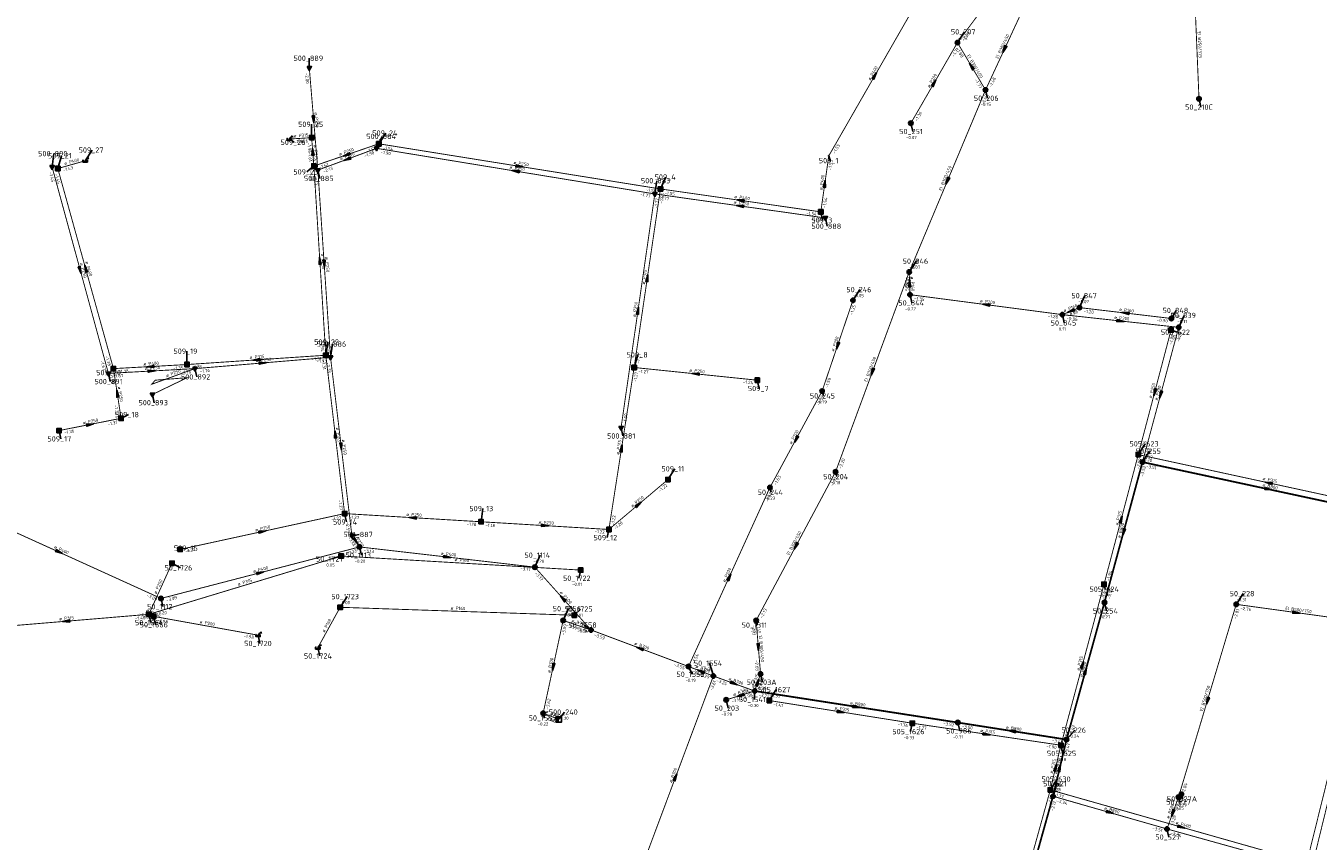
# Model space of a CAD drawing. Header units: metres. Extents: x 249000 to 255300, y 590580 to 596000.
# Tile 36 of 61: x 252944 to 253308, y 593306 to 593536. Entities that reach past the tile are written whole.
import ezdxf
from ezdxf.enums import TextEntityAlignment as Align

# ---------------------------------------------------------------- set-up
doc = ezdxf.new("R2010")
doc.units = ezdxf.units.M
doc.header["$MEASUREMENT"] = 0
for name, pattern in [('RI-GWA', [18.45, 6, -1.8, 1.75, -1.8, 1.75, -1.8, 1.75, -1.8]), ('RI-HWA', [7.4, 5, -2.4]), ('RI-VWA', [11, 5, -3, 0, -3])]:
    doc.linetypes.add(name, pattern=pattern)
doc.layers.get('0').update_dxf_attribs({"linetype": 'CONTINUOUS'})
for name, color, linetype, lineweight in [('B-WE-RI-GWA_HOOFDRIOOL-G', 1, 'RI-GWA', 18), ('B-WE-RI-GWA_TRANSPORTLEIDING-G', 30, 'RI-GWA', 18), ('B-WE-RI-HWA_TRANSPORTLEIDING-G', 150, 'RI-HWA', 18), ('B-WE-RI-VWA_TRANSPORTLEIDING-G', 20, 'RI-VWA', 18)]:
    doc.layers.add(name, color=color, linetype=linetype, lineweight=lineweight)
for name, color, linetype in [('RIO-AFMETINGEN', 8, 'CONTINUOUS'), ('RIO-AFSCHOT', 7, 'CONTINUOUS'), ('RIO-BOK', 8, 'CONTINUOUS'), ('RIO-KNOOP', 7, 'CONTINUOUS'), ('RIO-KNOOPNAAM', 170, 'CONTINUOUS'), ('RIO-LEADER', 253, 'CONTINUOUS'), ('RIO-MAAIVELD', 104, 'CONTINUOUS')]:
    doc.layers.add(name, color=color, linetype=linetype)
doc.styles.add('RIO-TXT', font='isocp.shx')

# ---------------------------------------------------------------- blocks, each defined once
blk = doc.blocks.new('K_RGM')
blk.add_lwpolyline([(-0.6, 0.6), (-0.6, -0.6), (0.6, -0.6), (0.6, 0.6)], close=True)
blk.add_solid([(-0.6, 0.6), (0, 0.6), (-0.6, -0.6), (0, -0.6)])
at = {"style": 'RIO-TXT', "flags": 1}
blk.add_attdef('RIOLERINGSGEBIED', text='', height=1, dxfattribs=at).set_placement((0, 0), align=Align.CENTER)
blk.add_attdef('KNOOPNAAM', text='', height=1, dxfattribs=at).set_placement((0, 0), align=Align.TOP_CENTER)
blk = doc.blocks.new('K_IPD')
blk.add_lwpolyline([(-0.496027, 0.307994), (0.503973, 0.307994), (0.003973, -0.558031)], close=True)
blk.add_solid([(-0.496027, 0.307994), (0.503973, 0.307994), (0.003973, -0.558031)])
at = {"style": 'RIO-TXT', "flags": 1}
blk.add_attdef('RIOLERINGSGEBIED', text='', height=1, dxfattribs=at).set_placement((0, 0), align=Align.CENTER)
blk.add_attdef('KNOOPNAAM', text='', height=1, dxfattribs=at).set_placement((0, 0), align=Align.TOP_CENTER)
blk = doc.blocks.new('K_IPR')
blk.add_lwpolyline([(-0.5, -0.5), (0.5, -0.5), (0.5, 0.5), (-0.5, 0.5)], close=True)
blk.add_solid([(-0.5, 0.5), (0.5, 0.5), (-0.5, -0.5), (0.5, -0.5)])
at = {"style": 'RIO-TXT', "flags": 1}
blk.add_attdef('RIOLERINGSGEBIED', text='', height=1, dxfattribs=at).set_placement((0, 0), align=Align.CENTER)
blk.add_attdef('KNOOPNAAM', text='', height=1, dxfattribs=at).set_placement((0, 0), align=Align.TOP_CENTER)
blk = doc.blocks.new('K_FIC')
blk.add_circle((0, 0), 0.0625)
at = {"style": 'RIO-TXT', "flags": 1}
blk.add_attdef('RIOLERINGSGEBIED', text='', height=1, dxfattribs=at).set_placement((0, 0), align=Align.CENTER)
blk.add_attdef('KNOOPNAAM', text='', height=1, dxfattribs=at).set_placement((0, 0), align=Align.TOP_CENTER)
blk = doc.blocks.new('K_UTB')
blk.add_lwpolyline([(0.5, 0.15), (0.5, -0.3), (-0.5, -0.3), (-0.5, 0.15), (-0.45, 0.15), (-0.45, -0.25), (0, -0.25), (0.45, -0.25), (0.45, 0.15)], close=True)
blk.add_lwpolyline([(0.85, 0.6), (0.55, 0.65), (0.614828, 0.459583), (0.850842, 0.598937)])
blk.add_arc((0.85, -0.25), 0.85, 90, 180)
at = {"style": 'RIO-TXT', "flags": 1}
blk.add_attdef('RIOLERINGSGEBIED', text='', height=1, dxfattribs=at).set_placement((0, 0), align=Align.CENTER)
blk.add_attdef('KNOOPNAAM', text='', height=1, dxfattribs=at).set_placement((0, 0), align=Align.TOP_CENTER)
blk = doc.blocks.new('K_IPG')
blk.add_circle((0, 0), 0.5)
for points in [[(0, 0), (-0.5, 0), (-0.433013, 0.25)], [(0, 0), (-0.433013, -0.25), (-0.5, 0)], [(0, 0), (-0.433013, 0.25), (-0.25, 0.433013)], [(0, 0), (-0.25, -0.433013), (-0.433013, -0.25)], [(0, 0), (-0.25, 0.433013), (0, 0.5)], [(0, 0), (0, -0.5), (-0.25, -0.433013)], [(0, 0), (0, 0.5), (0.25, 0.433013)], [(0, 0), (0.25, 0.433013), (0.433013, 0.25)], [(0, 0), (0.433013, 0.25), (0.5, 0)], [(0, 0), (0.5, 0), (0.433013, -0.25)], [(0, 0), (0.433013, -0.25), (0.25, -0.433013)], [(0, 0), (0.25, -0.433013), (0, -0.5)]]:
    blk.add_solid(points)
at = {"style": 'RIO-TXT', "flags": 1}
blk.add_attdef('RIOLERINGSGEBIED', text='', height=1, dxfattribs=at).set_placement((0, 0), align=Align.CENTER)
blk.add_attdef('KNOOPNAAM', text='', height=1, dxfattribs=at).set_placement((0, 0), align=Align.TOP_CENTER)
blk = doc.blocks.new('L_VHR')
blk.add_lwpolyline([(-0.5, 0), (0.5, 0), (-0.5, 0.15), (-0.5, -0.15), (0.5, 0)])

msp = doc.modelspace()

# ---------------------------------------------------------------- linework, layer by layer
at = {"layer": 'B-WE-RI-GWA_HOOFDRIOOL-G'}
for points in [[(253198.608, 593207.488, 0.5, 0.5, 0), (253218.528, 593264.512, 0.5, 0.5, 0), (253233.632, 593318.528, 0.5, 0.5, 0), (253237.44, 593334.528, 0.5, 0.5, 0), (253248.144, 593373.184, 0.5, 0.5, 0), (253258.864, 593412.8, 0.5, 0.5, 0), (253329.904, 593397.504, 0.5, 0.5, 0), (253409.616, 593380.224, 0, 0, 0)], [(253149.456, 593348.224, 0.5, 0.5, 0), (253206.768, 593339.328, 0.5, 0.5, 0), (253237.44, 593334.528, 0, 0, 0)]]:
    msp.add_lwpolyline(points, format="xyseb", dxfattribs=at)
at = {"layer": 'B-WE-RI-GWA_TRANSPORTLEIDING-G', "const_width": 0.25}
for points in [[(253206.672, 593531.136), (253223.808, 593554.176)], [(253273.504, 593546.752), (253274.816, 593515.264)], [(253214.592, 593517.76), (253225.248, 593540.736)], [(253206.672, 593531.136), (253193.536, 593508.416)], [(253214.592, 593517.76), (253206.672, 593531.136)], [(253214.592, 593517.76), (253193.072, 593466.432)], [(253172.288, 593410.048), (253193.072, 593466.432)], [(253193.296, 593460.032), (253193.072, 593466.432)], [(253193.296, 593460.032), (253236.272, 593454.4)], [(253168.496, 593432.832), (253177.184, 593458.432)], [(253241.104, 593456.384), (253236.272, 593454.4)], [(253267.024, 593453.312), (253241.104, 593456.384)], [(253269.088, 593450.816), (253236.272, 593454.4)], [(253258.864, 593412.8), (253269.088, 593450.816)], [(253153.776, 593405.632), (253168.496, 593432.832)], [(253172.288, 593410.048), (253149.888, 593368.128)], [(253153.776, 593405.632), (253130.816, 593355.136)], [(252924.544, 593400.448), (252982.016, 593374.336)], [(252982.016, 593374.336), (253038.016, 593388.864)], [(253038.016, 593388.864), (253087.456, 593383.168)], [(253087.456, 593383.168), (253103.328, 593365.44)], [(253269.024, 593318.272), (253285.312, 593372.672)], [(253285.312, 593372.672), (253319.232, 593368)], [(253095.44, 593368.128), (253089.808, 593341.952)], [(253103.328, 593365.44), (253095.44, 593368.128)], [(253151.136, 593353.024), (253149.888, 593368.128)], [(253130.816, 593355.136), (253103.328, 593365.44)], [(253320.832, 593362.944), (253304.88, 593298.432)], [(253137.824, 593352.448), (253130.816, 593355.136)], [(253116.448, 593295.296), (253137.824, 593352.448)], [(253137.824, 593352.448), (253149.456, 593348.224)], [(253149.456, 593348.224), (253151.136, 593353.024)], [(253149.456, 593348.224), (253141.44, 593345.728)], [(253089.808, 593341.952), (253094.272, 593340.224)], [(253233.632, 593318.528), (253265.776, 593309.312)], [(253265.776, 593309.312), (253269.024, 593318.272)], [(253265.776, 593309.312), (253304.88, 593298.432)]]:
    msp.add_lwpolyline(points, dxfattribs=at)
at = {"layer": 'B-WE-RI-HWA_TRANSPORTLEIDING-G', "const_width": 0.25}
for points in [[(253170.384, 593499.2), (253196.352, 593544.448)], [(253024.496, 593504.32), (253018.208, 593503.936)], [(253025.136, 593496.32), (253024.496, 593504.32)], [(253043.456, 593502.592), (253025.136, 593496.32)], [(253043.456, 593502.592), (253122.896, 593489.856)], [(252952.896, 593495.616), (252960.608, 593497.792)], [(252968.592, 593439.168), (252952.896, 593495.616)], [(253028.496, 593442.944), (253025.136, 593496.32)], [(253168.128, 593483.392), (253170.384, 593499.2)], [(253115.472, 593439.488), (253122.896, 593489.856)], [(253122.896, 593489.856), (253168.128, 593483.392)], [(253257.68, 593414.912), (253266.928, 593450.048)], [(253028.496, 593442.944), (252989.344, 593440.32)], [(253033.808, 593398.272), (253028.496, 593442.944)], [(252989.344, 593440.32), (252968.592, 593439.168)], [(252970.752, 593425.152), (252968.592, 593439.168)], [(253108.352, 593393.792), (253115.472, 593439.488)], [(253150.208, 593435.904), (253115.472, 593439.488)], [(252953.264, 593421.696), (252970.752, 593425.152)], [(253248.016, 593378.304), (253257.68, 593414.912)], [(253257.68, 593414.912), (253331.216, 593398.976)], [(253125.008, 593407.872), (253108.352, 593393.792)], [(252987.392, 593388.16), (253033.808, 593398.272)], [(253072.288, 593395.968), (253033.808, 593398.272)], [(253331.216, 593398.976), (253306.864, 593299.328)], [(253072.288, 593395.968), (253108.352, 593393.792)], [(252978.576, 593369.856), (253032.832, 593386.304)], [(253032.832, 593386.304), (253100.416, 593382.336)], [(252978.576, 593369.856), (252985.104, 593384.256)], [(253235.856, 593332.928), (253248.016, 593378.304)], [(253032.544, 593371.84), (253026.256, 593360.448)], [(253098.576, 593369.6), (253032.544, 593371.84)], [(252931.872, 593365.952), (252978.576, 593369.856)], [(252978.576, 593369.856), (252979.92, 593369.28)], [(252979.92, 593369.28), (253009.392, 593363.968)], [(253153.584, 593345.536), (253193.936, 593339.136)], [(253193.936, 593339.136), (253235.856, 593332.928)], [(253232.864, 593320.32), (253235.856, 593332.928)], [(253216.336, 593260.864), (253232.864, 593320.32)], [(253232.864, 593320.32), (253306.864, 593299.328)]]:
    msp.add_lwpolyline(points, dxfattribs=at)
at = {"layer": 'B-WE-RI-VWA_TRANSPORTLEIDING-G', "const_width": 0.25}
for points in [[(253023.84, 593523.968), (253026.256, 593495.168)], [(253042.832, 593501.312), (253026.256, 593495.168)], [(253121.312, 593488.448), (253042.832, 593501.312)], [(252951.28, 593496.064), (252967.168, 593437.824)], [(253026.256, 593495.168), (253029.824, 593442.368)], [(253111.776, 593422.464), (253121.312, 593488.448)], [(253169.408, 593481.664), (253121.312, 593488.448)], [(252991.568, 593439.168), (253029.824, 593442.368)], [(253029.824, 593442.368), (253035.856, 593392.064)], [(252967.168, 593437.824), (252991.568, 593439.168)], [(252991.568, 593439.168), (252979.376, 593434.752), (252980.368, 593435.904), (252989.376, 593436.608), (252979.584, 593431.872)], [(253035.856, 593392.064), (253038.016, 593388.864)]]:
    msp.add_lwpolyline(points, dxfattribs=at)
at = {"layer": 'RIO-LEADER'}
for p, q in [((253206.67, 593531.14), (253208.6464, 593534.1958)), ((253023.84, 593523.95), (253023.8397, 593526.725)), ((253214.59, 593517.77), (253215.1235, 593515.4416)), ((253274.82, 593515.27), (253275.3535, 593512.9416)), ((253024.5, 593504.31), (253024.4995, 593508.085)), ((253193.54, 593508.39), (253194.0735, 593506.0616)), ((253018.21, 593503.91), (253019.5436, 593503.0203)), ((253042.83, 593501.32), (253044.3672, 593504.6832)), ((253043.45, 593502.56), (253045.4264, 593505.6158)), ((252951.28, 593496.09), (252951.8135, 593499.8184)), ((252960.61, 593497.77), (252962.5864, 593500.8258)), ((252952.9, 593495.63), (252953.9514, 593499.2197)), ((253025.14, 593496.33), (253023.1644, 593494.6736)), ((253170.39, 593499.2), (253170.75, 593497.8565)), ((253026.26, 593495.14), (253026.7935, 593492.8116)), ((253121.31, 593488.46), (253121.8435, 593492.1884)), ((253122.89, 593489.85), (253124.4272, 593493.2132)), ((253168.12, 593483.37), (253168.6535, 593481.0416)), ((253169.41, 593481.67), (253169.9435, 593479.3416)), ((253193.07, 593466.42), (253195.0464, 593469.4758)), ((253177.18, 593458.41), (253179.1564, 593461.4658)), ((253193.29, 593460.05), (253193.8235, 593457.7216)), ((253241.1, 593456.4), (253242.6372, 593459.7632)), ((253236.27, 593454.39), (253236.8035, 593452.0616)), ((253267.02, 593453.29), (253268.3536, 593455.5797)), ((253269.08, 593450.81), (253270.6172, 593454.1732)), ((253266.93, 593450.07), (253268.5194, 593449.4361)), ((253028.5, 593442.95), (253029.0335, 593446.6784)), ((253029.83, 593442.36), (253030.3635, 593446.0884)), ((252989.34, 593440.3), (252989.3395, 593444.075)), ((253115.47, 593439.47), (253116.5214, 593443.0597)), ((252967.17, 593437.85), (252967.7035, 593435.5216)), ((252968.59, 593439.15), (252967.5533, 593438.0526)), ((252991.57, 593439.17), (252992.1035, 593436.8416)), ((253150.2, 593435.89), (253150.7335, 593433.5616)), ((252979.59, 593431.89), (252980.1235, 593429.5616)), ((253168.5, 593432.82), (253168.86, 593431.4765)), ((252970.75, 593425.14), (252972.7935, 593426.2004)), ((252953.26, 593421.68), (252953.7935, 593419.3516)), ((253111.77, 593422.49), (253112.3035, 593420.1616)), ((253257.68, 593414.91), (253259.6564, 593417.9658)), ((253258.86, 593412.82), (253260.8364, 593415.8758)), ((253125.01, 593407.85), (253126.9864, 593410.9058)), ((253172.29, 593410.04), (253172.65, 593408.6965)), ((253153.78, 593405.64), (253154.14, 593404.2965)), ((253033.81, 593398.24), (253034.3435, 593395.9116)), ((253072.28, 593395.96), (253072.8135, 593399.6884)), ((253108.36, 593393.82), (253107.8274, 593391.4915)), ((253035.85, 593392.04), (253037.8935, 593392.3796)), ((252987.4, 593388.19), (252989.4435, 593388.5296)), ((253038.01, 593388.88), (253038.5435, 593386.5516)), ((253087.45, 593383.17), (253088.9872, 593386.5332)), ((252985.11, 593384.25), (252987.4654, 593382.9733)), ((253032.83, 593386.31), (253030.1675, 593385.4715)), ((253100.41, 593382.36), (253099.8774, 593380.0315)), ((253248.02, 593378.29), (253248.38, 593376.9465)), ((253285.31, 593372.64), (253287.2864, 593375.6958)), ((252982.02, 593374.35), (252982.5535, 593372.0216)), ((253032.54, 593371.81), (253034.5164, 593374.8658)), ((253248.15, 593373.16), (253248.6835, 593370.8316)), ((252978.58, 593369.85), (252979.1135, 593367.5216)), ((252979.92, 593369.25), (252980.4535, 593366.9216)), ((253095.44, 593368.1), (253096.9772, 593371.4632)), ((253098.58, 593369.6), (253100.3769, 593371.3376)), ((253149.89, 593368.14), (253150.25, 593366.7965)), ((253103.32, 593365.42), (253101.3699, 593366.8291)), ((253009.39, 593363.96), (253009.9235, 593361.6316)), ((253026.25, 593360.43), (253026.7835, 593358.1016)), ((253130.82, 593355.13), (253131.8714, 593352.9403)), ((253137.82, 593352.48), (253136.7677, 593356.0694)), ((253151.14, 593353.03), (253151.6735, 593350.7016)), ((253149.45, 593348.21), (253149.4515, 593345.835)), ((253153.59, 593345.56), (253155.5664, 593348.6158)), ((253141.44, 593345.7), (253141.9735, 593343.3716)), ((253089.81, 593341.95), (253090.17, 593340.6065)), ((253094.27, 593340.24), (253095.8594, 593342.2739)), ((253193.93, 593339.11), (253193.3974, 593336.7815)), ((253206.77, 593339.31), (253207.3035, 593336.9816)), ((253237.44, 593334.51), (253239.7954, 593337.1867)), ((253235.85, 593332.93), (253236.3835, 593330.6016)), ((253232.86, 593320.3), (253234.8364, 593323.3558)), ((253233.63, 593318.51), (253234.6814, 593322.0997)), ((253269.03, 593318.24), (253269.39, 593316.8965)), ((253269.86, 593319.11), (253270.22, 593317.7665)), ((253265.78, 593309.33), (253266.3135, 593307.0016))]:
    msp.add_line(p, q, dxfattribs=at)

# ---------------------------------------------------------------- block references
at = {"layer": 'RIO-AFSCHOT', "xscale": 2, "yscale": 2, "zscale": 2}
for p, rotation in [((253219.92, 593529.265), 245.1171999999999), ((253210.63, 593524.455), 120.6473), ((253183.37, 593521.815), 60.14), ((253200.105, 593519.765), 60.0029), ((253025.05, 593509.545), 274.8101), ((253024.82, 593500.32), 94.5939), ((253034.295, 593499.445), 198.7889999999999), ((253034.545, 593498.23), 200.4516), ((253083.17, 593496.205), 350.9109), ((253082.07, 593494.89), 170.695), ((253169.255, 593491.285), 81.8312), ((253203.83, 593492.095), 247.2554), ((253145.36, 593485.065), 171.9658), ((253145.505, 593486.61), 171.8477000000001), ((253026.82, 593469.64), 93.6104), ((252959.225, 593466.97), 285.2685), ((252960.745, 593467.39), 105.5327), ((253028.045, 593468.75), 273.8782), ((253119.18, 593464.66), 81.6134), ((253193.18, 593463.235), 91.98690000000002), ((253116.54, 593455.475), 81.7632), ((253214.78, 593457.22), 172.4987), ((253238.685, 593455.395), 202.5922999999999), ((253252.675, 593452.6), 353.7736), ((253254.06, 593454.845), 173.1588), ((253172.84, 593445.615), 251.2561), ((253008.92, 593441.625), 183.871), ((253010.7, 593440.765), 4.7656), ((252978.965, 593439.725), 183.1718999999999), ((252979.37, 593438.51), 3.0963), ((253132.835, 593437.68), 174.1153), ((253182.68, 593438.23), 249.7606), ((252969.67, 593432.145), 98.7728), ((253262.305, 593432.49), 255.2529), ((253263.97, 593431.815), 254.9353), ((252962.005, 593423.41), 11.1891), ((253031.155, 593420.595), 96.7814), ((253161.14, 593419.23), 241.5549), ((253032.84, 593417.2), 276.8305), ((253111.915, 593416.645), 81.1391), ((253294.38, 593405.17), 347.847), ((253294.45, 593406.945), 167.7788000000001), ((253116.685, 593400.835), 40.11490000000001), ((253053.045, 593397.1), 176.6086), ((253252.85, 593396.6), 75.215), ((253010.605, 593393.215), 12.2174), ((253090.32, 593394.89), 356.6060000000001), ((253253.505, 593392.99), 254.8804), ((253036.93, 593390.46), 304.36), ((253161.09, 593389.09), 241.8645), ((252953.285, 593387.41), 335.5607999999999), ((253062.73, 593386.025), 353.4126), ((253010.015, 593381.615), 14.5465), ((253142.3, 593380.385), 65.54860000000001), ((253095.385, 593374.295), 131.8043), ((252955.225, 593367.89), 184.7966999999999), ((253302.275, 593370.305), 352.1641), ((253117.07, 593360.275), 159.4871), ((253150.515, 593360.585), 274.7377), ((253092.625, 593355.025), 257.842), ((253134.32, 593353.805), 159.2669), ((253241.935, 593355.61), 74.9738), ((253242.795, 593353.835), 74.5043), ((253143.635, 593350.345), 339.8411), ((253150.295, 593350.62), 70.6711), ((253145.445, 593346.955), 197.3971), ((253277.17, 593345.44), 253.332), ((253173.76, 593342.335), 350.9167), ((253178.11, 593343.76), 351.1751), ((253214.89, 593336.02), 351.6145000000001), ((253222.105, 593336.91), 171.1059999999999), ((253127.135, 593323.895), 69.4974), ((253234.355, 593326.615), 76.6734), ((253235.535, 593326.51), 76.59819999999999), ((253249.705, 593313.92), 344.0656), ((253267.405, 593313.785), 249.9531), ((253269.86, 593309.8), 344.1585)]:
    msp.add_blockref('L_VHR', p, dxfattribs=dict(at, rotation=rotation))
at = {"layer": 'RIO-KNOOP', "xscale": 1.25, "yscale": 1.25, "zscale": 1.25}
for name, p in [('K_IPG', (253206.672, 593531.136)), ('K_IPD', (253023.84, 593523.968)), ('K_IPG', (253214.592, 593517.76)), ('K_IPG', (253274.816, 593515.264)), ('K_IPG', (253193.536, 593508.416)), ('K_UTB', (253018.208, 593503.936)), ('K_IPR', (253024.496, 593504.32)), ('K_IPR', (253043.456, 593502.592)), ('K_IPD', (253042.832, 593501.312)), ('K_IPD', (252951.28, 593496.064)), ('K_IPR', (252952.896, 593495.616)), ('K_UTB', (252960.608, 593497.792)), ('K_IPR', (253025.136, 593496.32)), ('K_FIC', (253170.384, 593499.2)), ('K_IPD', (253026.256, 593495.168)), ('K_IPD', (253121.312, 593488.448)), ('K_IPR', (253122.896, 593489.856)), ('K_IPR', (253168.128, 593483.392)), ('K_IPD', (253169.408, 593481.664)), ('K_IPG', (253193.072, 593466.432)), ('K_IPG', (253193.296, 593460.032)), ('K_IPG', (253177.184, 593458.432)), ('K_IPG', (253241.104, 593456.384)), ('K_IPG', (253236.272, 593454.4)), ('K_IPG', (253267.024, 593453.312)), ('K_IPR', (253266.928, 593450.048)), ('K_IPG', (253269.088, 593450.816)), ('K_IPR', (253028.496, 593442.944)), ('K_IPD', (253029.824, 593442.368)), ('K_IPD', (252967.168, 593437.824)), ('K_IPR', (252968.592, 593439.168)), ('K_IPR', (252989.344, 593440.32)), ('K_IPD', (252991.568, 593439.168)), ('K_IPR', (253115.472, 593439.488)), ('K_IPR', (253150.208, 593435.904)), ('K_IPD', (252979.584, 593431.872)), ('K_IPG', (253168.496, 593432.832)), ('K_IPR', (252970.752, 593425.152)), ('K_IPD', (253111.776, 593422.464)), ('K_IPR', (252953.264, 593421.696)), ('K_IPR', (253257.68, 593414.912)), ('K_IPG', (253258.864, 593412.8)), ('K_IPR', (253125.008, 593407.872)), ('K_IPG', (253172.288, 593410.048)), ('K_IPG', (253153.776, 593405.632)), ('K_IPR', (253033.808, 593398.272)), ('K_IPR', (253072.288, 593395.968)), ('K_IPR', (253108.352, 593393.792)), ('K_IPD', (253035.856, 593392.064)), ('K_IPR', (252987.392, 593388.16)), ('K_IPR', (253032.832, 593386.304)), ('K_IPG', (253038.016, 593388.864)), ('K_IPR', (252985.104, 593384.256)), ('K_IPG', (253087.456, 593383.168)), ('K_IPR', (253100.416, 593382.336)), ('K_IPR', (253248.016, 593378.304)), ('K_IPG', (252982.016, 593374.336)), ('K_IPR', (253032.544, 593371.84)), ('K_IPG', (253248.144, 593373.184)), ('K_IPG', (253285.312, 593372.672)), ('K_IPR', (252978.576, 593369.856)), ('K_IPR', (252979.92, 593369.28)), ('K_IPG', (253095.44, 593368.128)), ('K_IPR', (253098.576, 593369.6)), ('K_IPG', (253149.888, 593368.128)), ('K_UTB', (253009.392, 593363.968)), ('K_IPG', (253103.328, 593365.44)), ('K_UTB', (253026.256, 593360.448)), ('K_IPG', (253130.816, 593355.136)), ('K_IPG', (253151.136, 593353.024)), ('K_IPG', (253137.824, 593352.448)), ('K_IPG', (253141.44, 593345.728)), ('K_IPG', (253149.456, 593348.224)), ('K_IPR', (253153.584, 593345.536)), ('K_IPG', (253089.808, 593341.952)), ('K_RGM', (253094.272, 593340.224)), ('K_IPR', (253193.936, 593339.136)), ('K_IPG', (253206.768, 593339.328)), ('K_IPR', (253235.856, 593332.928)), ('K_IPG', (253237.44, 593334.528)), ('K_IPR', (253232.864, 593320.32)), ('K_IPG', (253233.632, 593318.528)), ('K_IPG', (253269.024, 593318.272)), ('K_IPG', (253269.856, 593319.104)), ('K_IPG', (253265.776, 593309.312))]:
    msp.add_blockref(name, p, dxfattribs=at)

# ---------------------------------------------------------------- texts
at = {"layer": 'RIO-AFMETINGEN', "style": 'RIO-TXT'}
for s, rotation, p in [('EI B300/450', 65.1172, (253218.1942, 593526.4938)), ('EI B250/375', 272.3918, (253274.4379, 593534.2645)), ('EI B300/450', 300.6473, (253209.325, 593527.4484)), ('ø P400', 60.14, (253182.0822, 593520.3748)), ('ø P200', 60.0029, (253198.8075, 593518.3314)), ('ø P250', 274.8101, (253025.2983, 593511.4629)), ('ø P315', 3.6384, (253019.4428, 593504.39)), ('ø P315', 274.5939, (253025.0689, 593502.2365)), ('ø P250', 18.789, (253032.3747, 593499.2193)), ('ø P250', 20.4516, (253032.6322, 593497.9482)), ('ø P400', 15.511, (252954.8267, 593496.5799)), ('ø P250', 350.6949, (253080.2729, 593495.6141)), ('ø P250', 350.9109, (253081.3704, 593496.9226)), ('EI B300/450', 67.2554, (253202.1943, 593489.2672)), ('ø P400', 81.8312, (253168.5907, 593489.4705)), ('ø P250', 351.9658, (253143.5458, 593485.7394)), ('ø P400', 351.8477, (253143.6921, 593487.2872)), ('ø P250', 273.6104, (253027.1162, 593471.5529)), ('ø P250', 273.8782, (253028.332, 593470.6642)), ('ø P250', 285.2685, (252959.1306, 593468.9039)), ('ø P400', 285.5327, (252960.6411, 593469.3233)), ('ø P315', 81.6134, (253118.5089, 593462.8483)), ('ø P160', 271.9869, (253193.5153, 593465.1383)), ('ø P250', 81.7632, (253115.8736, 593453.6617)), ('ø P200', 352.4987, (253212.9598, 593457.8758)), ('ø P160', 22.5923, (253236.7858, 593455.0384)), ('ø P160', 353.1588, (253252.2313, 593455.4744)), ('ø P200', 353.7736, (253250.84, 593453.2119)), ('ø P200', 71.2561, (253171.8541, 593443.9537)), ('ø P400', 3.1719, (252977.0549, 593440.0251)), ('ø P315', 3.871, (253007.0061, 593441.9077)), ('ø P250', 4.7656, (253008.783, 593441.0066)), ('EI B300/450', 69.7606, (253181.1841, 593435.3281)), ('ø P250', 3.0963, (252977.4609, 593438.8073)), ('ø P250', 19.8867, (252983.5604, 593436.7008)), ('ø P250', 354.1153, (253130.9968, 593438.2815)), ('ø P250', 278.7728, (252969.7805, 593434.0748)), ('ø P250', 75.2529, (253261.4373, 593430.7638)), ('ø P200', 74.9353, (253263.0927, 593430.0935)), ('ø P250', 11.1891, (252960.0729, 593423.4355)), ('ø P315', 276.7814, (253031.3423, 593422.5208)), ('ø P200', 61.5549, (253159.8882, 593417.7586)), ('ø P250', 276.8305, (253033.0273, 593419.1265)), ('ø P315', 81.1391, (253111.2289, 593414.839)), ('ø P315', 347.7788, (253292.6918, 593407.7583)), ('ø B800', 347.847, (253292.6205, 593405.9804)), ('ø P250', 40.1149, (253114.9777, 593399.9269)), ('ø P250', 356.6086, (253051.1822, 593397.6221)), ('ø P315', 75.215, (253251.9811, 593394.8743)), ('ø P250', 12.2174, (253008.6729, 593393.2059)), ('ø P250', 356.606, (253088.4572, 593395.4115)), ('ø B800', 74.8804, (253252.626, 593391.2694)), ('ø P250', 304.36, (253036.1934, 593392.2465)), ('EI B300/450', 61.8645, (253159.198, 593386.4269)), ('ø P400', 335.5608, (252951.7374, 593388.5734)), ('ø P400', 353.4126, (253060.8995, 593386.6537)), ('ø P400', 14.5465, (253008.0849, 593381.5274)), ('ø P160', 356.6552, (253064.7574, 593384.8648)), ('ø P250', 65.6004, (252980.7001, 593375.4938)), ('ø P315', 16.8766, (253003.7803, 593377.914)), ('ø P200', 65.5486, (253141.1386, 593378.8363)), ('ø P400', 311.8043, (253094.428, 593375.975)), ('ø P160', 358.0835, (253063.6844, 593371.1877)), ('EI B500/750', 352.1641, (253299.1204, 593371.1518)), ('ø P315', 4.7967, (252953.3081, 593368.1305)), ('ø P200', 335.8814, (252977.6879, 593370.6869)), ('ø P160', 61.0634, (253028.1278, 593364.6603)), ('ø B700', 341.2186, (253097.7196, 593367.7487)), ('ø P200', 349.8246, (252992.8667, 593367.3408)), ('ø B700', 339.4871, (253115.4426, 593361.3197)), ('EI B300/450', 274.7377, (253150.6492, 593363.8477)), ('ø P315', 74.9738, (253241.0589, 593353.8882)), ('ø B700', 77.842, (253091.829, 593353.2628)), ('ø B700', 339.2668, (253132.6939, 593354.8496)), ('ø B800', 74.5043, (253241.9048, 593352.1203)), ('ø B700', 339.8411, (253141.9994, 593351.3745)), ('ø P315', 70.6711, (253149.2921, 593348.9685)), ('ø B700', 17.3971, (253143.5212, 593346.7729)), ('EI B500/750', 73.332, (253275.8578, 593342.4504)), ('ø B700', 339.0249, (253090.4181, 593342.1456)), ('ø P315', 350.9167, (253171.9583, 593343.0401)), ('ø B800', 351.1751, (253176.3058, 593344.4623)), ('ø P315', 351.6145, (253213.0801, 593336.7035)), ('ø B800', 351.106, (253220.3006, 593337.606)), ('ø P315', 76.6734, (253233.5304, 593324.868)), ('ø B800', 76.5982, (253234.708, 593324.7639)), ('ø B700', 69.4974, (253126.0985, 593322.2645)), ('ø B800', 344.0656, (253247.9994, 593314.8328)), ('ø B500', 69.9531, (253266.3815, 593312.1465)), ('ø P400', 344.1585, (253268.1571, 593310.7231))]:
    msp.add_text(s, height=0.9, rotation=rotation, dxfattribs=at).set_placement(p)
at = {"layer": 'RIO-BOK', "style": 'RIO-TXT'}
for s, rotation, p in [('-2.09', 53.3284, (253208.4889, 593531.4063)), ('-1.71', 60.0029, (253205.7845, 593527.0333)), ('-1.88', 300.6473, (253206.2151, 593529.3588)), ('-2.00', 274.8101, (253022.6543, 593522.5452)), ('-1.48', 65.1172, (253216.3162, 593518.4023)), ('-1.77', 300.6473, (253211.4391, 593520.5528)), ('-1.49', 67.2554, (253214.2129, 593513.5916)), ('-1.36', 60.0029, (253195.3154, 593508.8671)), ('-1.96', 3.6384, (253019.5904, 593502.696)), ('-1.96', 3.6384, (253020.5904, 593502.7602)), ('-1.96', 274.5939, (253023.309, 593502.9097)), ('-1.61', 274.5939, (253023.5269, 593500.2135)), ('-1.90', 20.4516, (253039.5331, 593498.7122)), ('-1.55', 18.789, (253040.0786, 593500.0499)), ('-1.90', 350.6949, (253043.9034, 593499.8276)), ('-1.54', 350.9109, (253044.529, 593501.0717)), ('-1.55', 60.14, (253172.1645, 593499.6802)), ('-1.43', 15.511, (252954.5001, 593494.725)), ('-2.13', 274.8101, (253024.6455, 593499.0183)), ('-1.61', 18.789, (253026.7898, 593495.519)), ('-2.13', 20.4516, (253027.9326, 593494.3772)), ('-1.55', 81.8312, (253171.1089, 593495.0548)), ('-1.45', 285.2685, (252950.369, 593494.4933)), ('-1.45', 285.5327, (252951.9964, 593494.0291)), ('-1.40', 273.6104, (253023.9251, 593494.9503)), ('-2.13', 273.8782, (253025.0516, 593493.7547)), ('-1.77', 350.6949, (253117.1601, 593487.8712)), ('-1.55', 350.9109, (253118.7428, 593489.2461)), ('-1.55', 81.6134, (253123.5932, 593485.7026)), ('-1.55', 351.8477, (253123.9932, 593488.3795)), ('-1.77', 81.7632, (253122.0241, 593484.3147)), ('-1.77', 351.9658, (253122.4163, 593486.9918)), ('-1.54', 81.8312, (253169.5913, 593484.4721)), ('-1.54', 351.8477, (253163.9796, 593482.6766)), ('-1.59', 351.9658, (253165.2712, 593480.9699)), ('-1.68', 67.2554, (253194.7709, 593467.1174)), ('-1.36', 271.9869, (253191.8165, 593465.0753)), ('-1.35', 271.9869, (253191.8542, 593464.003)), ('-1.88', 69.7606, (253192.9062, 593462.2165)), ('-1.35', 352.4987, (253194.4099, 593458.5921)), ('-1.35', 71.2561, (253177.1262, 593454.2042)), ('-1.20', 353.1588, (253242.2366, 593454.9551)), ('-1.28', 352.4987, (253232.1383, 593453.648)), ('-0.96', 353.7736, (253237.422, 593452.9574)), ('-0.91', 22.5923, (253237.9063, 593453.6637)), ('-0.97', 22.5923, (253237.9699, 593453.6902)), ('-0.90', 353.1588, (253262.895, 593452.4897)), ('-1.29', 353.7736, (253264.9645, 593449.9698)), ('-1.70', 75.2529, (253267.1694, 593445.8703)), ('-1.28', 74.9353, (253269.296, 593446.6088)), ('-1.34', 273.6104, (253026.9826, 593446.8624)), ('-2.35', 273.8782, (253028.2939, 593446.2652)), ('-1.67', 285.2685, (252964.8974, 593441.3763)), ('-1.38', 285.5327, (252966.3001, 593442.6656)), ('-1.31', 3.871, (253024.5954, 593441.4052)), ('-1.93', 4.7656, (253025.9509, 593440.7321)), ('-1.31', 276.7814, (253027.3633, 593441.5052)), ('-1.27', 81.6134, (253116.9455, 593440.5665)), ('-1.38', 278.7728, (252967.5042, 593437.6666)), ('-1.67', 3.0963, (252968.5381, 593436.6221)), ('-1.38', 3.1719, (252969.9605, 593437.9248)), ('-1.35', 3.1719, (252985.4173, 593438.7913)), ('-1.76', 3.0963, (252987.6452, 593437.6558)), ('-1.35', 3.871, (252990.7254, 593439.0916)), ('-1.76', 4.7656, (252992.9733, 593437.9825)), ('-2.35', 276.8305, (253028.6945, 593440.9143)), ('-1.27', 81.1391, (253116.1388, 593435.317)), ('-1.27', 354.1153, (253116.6305, 593438.0443)), ('-1.24', 354.1153, (253146.0904, 593435.0264)), ('-1.59', 71.2561, (253170.1486, 593433.6333)), ('-1.59', 61.5549, (253167.7381, 593428.6834)), ('-1.37', 278.7728, (252968.8621, 593428.8961)), ('-1.50', 81.7632, (253113.2426, 593423.5904)), ('-1.37', 11.1891, (252967.0772, 593423.0882)), ('-1.36', 11.1891, (252954.7874, 593420.657)), ('-1.96', 75.2529, (253259.2679, 593415.8363)), ('-1.42', 74.9353, (253260.453, 593413.7375)), ('-2.20', 69.7606, (253173.9593, 593410.81)), ('-2.09', 75.215, (253257.9165, 593410.7099)), ('-2.10', 347.7788, (253258.6761, 593413.3649)), ('-3.51', 347.847, (253259.8579, 593411.2761)), ('-1.63', 61.5549, (253155.5421, 593406.1639)), ('-1.91', 61.8645, (253171.5262, 593405.9124)), ('-3.52', 74.8804, (253259.072, 593408.6186)), ('-1.22', 40.1149, (253122.7813, 593404.2867)), ('-1.27', 276.7814, (253032.0732, 593402.0614)), ('-1.62', 65.5486, (253153.2785, 593401.4742)), ('-1.27', 12.2174, (253030.1749, 593396.1227)), ('-1.27', 356.6086, (253035.0315, 593396.8662)), ('-1.22', 81.1391, (253109.8445, 593394.9042)), ('-2.55', 276.8305, (253034.1134, 593395.861)), ('-1.18', 356.6086, (253068.2115, 593394.9208)), ('-1.18', 356.606, (253073.5014, 593394.5861)), ('-1.22', 356.606, (253104.2915, 593392.7794)), ('-1.20', 40.1149, (253110.1918, 593393.6646)), ('-3.13', 304.36, (253034.6794, 593391.4486)), ('-2.55', 304.36, (253035.5114, 593390.2331)), ('-1.22', 12.2174, (252988.9455, 593387.1945)), ('-3.13', 14.5465, (253034.464, 593386.6167)), ('-3.13', 353.4126, (253039.153, 593387.4402)), ('-3.17', 353.4126, (253083.3306, 593382.3663)), ('-3.17', 311.8043, (253087.3484, 593381.3345)), ('-1.94', 75.215, (253249.6085, 593379.2152)), ('-3.09', 335.5608, (252977.8564, 593374.8556)), ('-1.93', 74.9738, (253248.239, 593374.0893)), ('-3.59', 74.8804, (253249.7439, 593374.0759)), ('-3.09', 14.5465, (252983.6047, 593373.4182)), ('-3.55', 74.5043, (253248.3345, 593368.9575)), ('-2.76', 352.1641, (253286.4213, 593371.1756)), ('-1.48', 4.7967, (252974.7023, 593368.22)), ('-1.48', 335.8814, (252975.7377, 593369.6965)), ('-1.48', 335.8814, (252979.2361, 593368.1327)), ('-1.98', 349.8246, (252980.9706, 593367.7415)), ('-2.13', 61.8645, (253151.6489, 593368.6745)), ('-2.81', 73.332, (253285.4083, 593368.4343)), ('-3.59', 77.842, (253095.855, 593363.9194)), ('-3.59', 341.2186, (253096.253, 593366.4512)), ('-3.59', 341.2186, (253099.1157, 593365.4797)), ('-3.16', 311.8043, (253099.6945, 593367.5434)), ('-2.13', 274.7377, (253148.7025, 593366.7367)), ('-1.98', 349.8246, (253005.2267, 593363.4033)), ('-3.59', 339.4871, (253104.0828, 593363.7474)), ('-1.54', 65.5486, (253132.5409, 593355.7764)), ('-3.55', 339.4871, (253126.6242, 593355.3291)), ('-3.65', 339.2668, (253131.5764, 593353.4545)), ('-2.65', 274.7377, (253149.5217, 593356.9098)), ('-3.29', 339.2668, (253133.6194, 593352.6825)), ('-3.61', 69.4974, (253137.6369, 593348.2774)), ('-3.24', 339.8411, (253138.5932, 593350.8122)), ('-2.74', 70.6711, (253151.043, 593348.8243)), ('-2.68', 70.6711, (253151.1068, 593349.0064)), ('-3.43', 17.3971, (253143.0696, 593344.8492)), ('-3.26', 339.8411, (253145.2493, 593348.3731)), ('-2.98', 17.3971, (253146.0214, 593345.7762)), ('-3.22', 351.1751, (253150.5359, 593346.7267)), ('-3.62', 77.842, (253091.3538, 593342.948)), ('-1.41', 350.9167, (253154.6692, 593344.0718)), ('-3.62', 339.0249, (253090.0699, 593340.4586)), ('-3.62', 339.0249, (253090.5593, 593340.2713)), ('-1.76', 350.9167, (253189.7788, 593338.4809)), ('-3.52', 351.1751, (253202.6229, 593338.673)), ('-1.77', 351.6145, (253195.0272, 593337.635)), ('-3.50', 351.106, (253207.8541, 593337.8253)), ('-1.86', 74.9738, (253237.4424, 593333.8485)), ('-3.49', 74.5043, (253239.0399, 593335.4154)), ('-1.90', 351.6145, (253231.7072, 593332.2513)), ('-3.49', 351.106, (253233.29, 593333.861)), ('-3.47', 76.5982, (253237.7779, 593330.3171)), ('-1.90', 76.6734, (253236.1935, 593328.7378)), ('-1.77', 76.6734, (253234.4245, 593321.2654)), ('-3.34', 76.5982, (253235.1957, 593319.4733)), ('-2.84', 73.332, (253270.6481, 593319.1125)), ('-1.63', 74.4555, (253233.0408, 593316.0971)), ('-2.12', 74.3573, (253233.8037, 593314.3069)), ('-1.77', 344.1585, (253233.7565, 593318.6951)), ('-3.34', 344.0656, (253234.5239, 593316.9037)), ('-2.85', 69.9531, (253268.8804, 593314.0363)), ('-3.51', 344.0656, (253261.5816, 593309.1962)), ('-3.29', 69.9531, (253267.4467, 593310.1056)), ('-3.34', 344.4518, (253266.6847, 593307.7297))]:
    msp.add_text(s, height=0.9, rotation=rotation, dxfattribs=at).set_placement(p)
at = {"layer": 'RIO-KNOOPNAAM', "style": 'RIO-TXT'}
for s, p in [('50_207', (253204.8214, 593533.4458)), ('500_889', (253019.3772, 593525.975)), ('50_206', (253211.2985, 593514.6916)), ('50_210C', (253270.891, 593512.1916)), ('509_25', (253020.6745, 593507.335)), ('50_251', (253190.2485, 593505.3116)), ('509_26', (253015.7186, 593502.2703)), ('500_884', (253039.9047, 593503.9332)), ('509_24', (253041.6014, 593504.8658)), ('500_890', (252947.351, 593499.0684)), ('509_21', (252950.1264, 593498.4697)), ('509_27', (252958.7614, 593500.0758)), ('509_1', (253167.5625, 593497.1065)), ('509_23', (253019.3394, 593493.9236)), ('500_885', (253022.331, 593492.0616)), ('500_883', (253117.381, 593491.4384)), ('509_4', (253121.2397, 593492.4632)), ('509_3', (253165.466, 593480.2916)), ('500_888', (253165.481, 593478.5916)), ('50_846', (253191.2214, 593468.7258)), ('50_246', (253175.3314, 593460.7158)), ('50_847', (253238.8122, 593459.0132)), ('50_844', (253189.9985, 593456.9716)), ('50_848', (253264.5286, 593454.8297)), ('50_845', (253232.9785, 593451.3116)), ('50_839', (253266.7922, 593453.4232)), ('505_622', (253264.0569, 593448.6861)), ('509_19', (252985.5145, 593443.325)), ('509_22', (253025.2085, 593445.9284)), ('500_886', (253025.901, 593445.3384)), ('509_8', (253113.3339, 593442.3097)), ('509_20', (252963.7283, 593437.3026)), ('500_892', (252987.641, 593436.0916)), ('500_891', (252963.241, 593434.7716)), ('509_7', (253147.546, 593432.8116)), ('500_893', (252975.661, 593428.8116)), ('50_245', (253165.035, 593430.7265)), ('509_18', (252968.9685, 593425.4504)), ('509_17', (252949.9685, 593418.6016)), ('500_881', (253107.841, 593419.4116)), ('505_623', (253255.1939, 593417.2158)), ('50_255', (253257.0114, 593415.1258)), ('509_11', (253123.1614, 593410.1558)), ('50_204', (253168.825, 593407.9465)), ('50_244', (253150.315, 593403.5465)), ('509_13', (253068.9885, 593398.9384)), ('509_14', (253030.5185, 593395.1616)), ('500_887', (253033.431, 593391.6296)), ('509_12', (253104.0024, 593390.7415)), ('509_15', (252985.6185, 593387.7796)), ('50_1113', (253034.081, 593385.8016)), ('50_1114', (253084.5247, 593385.7832)), ('50_1726', (252983.0029, 593382.2233)), ('50_1721', (253025.705, 593384.7215)), ('50_1722', (253095.4149, 593379.2815)), ('50_1723', (253030.0539, 593374.1158)), ('505_624', (253243.9175, 593376.1965)), ('50_228', (253283.4614, 593374.9458)), ('50_1112', (252978.091, 593371.2716)), ('50_1556', (253092.5147, 593370.7132)), ('50_1725', (253095.9144, 593370.5876)), ('50_1664', (252974.651, 593366.7716)), ('50_254', (253244.8585, 593370.0816)), ('50_1666', (252975.991, 593366.1716)), ('50_1558', (253096.9074, 593366.0791)), ('50_1311', (253145.7875, 593366.0465)), ('50_1720', (253005.461, 593360.8816)), ('50_1724', (253022.321, 593357.3516)), ('50_1555', (253127.4089, 593352.1903)), ('50_1554', (253132.3052, 593355.3194)), ('50_203A', (253147.211, 593349.9516)), ('50_1541', (253144.989, 593345.085)), ('505_1627', (253150.4664, 593347.8658)), ('500_240', (253091.3969, 593341.5239)), ('50_203', (253138.1485, 593342.6216)), ('50_1557', (253085.7075, 593339.8565)), ('505_1626', (253188.2974, 593336.0315)), ('50_986', (253203.4785, 593336.2316)), ('50_226', (253235.9704, 593336.4367)), ('505_625', (253231.921, 593329.8516)), ('505_630', (253230.3739, 593322.6058)), ('50_521', (253230.8564, 593321.3497)), ('50_227', (253265.565, 593316.1465)), ('50_527A', (253265.7575, 593317.0165)), ('50_527', (253262.4885, 593306.2516))]:
    msp.add_text(s, height=1.5, dxfattribs=at).set_placement(p)
at = {"layer": 'RIO-MAAIVELD', "style": 'RIO-TXT'}
for s, p in [('-0.12', (253206.7339, 593532.0458)), ('-0.15', (253213.211, 593513.2916)), ('-0.07', (253192.161, 593503.9116)), ('-0.07', (253193.1339, 593467.3258)), ('-0.05', (253177.2439, 593459.3158)), ('-0.22', (253191.911, 593455.5716)), ('-0.07', (253240.7247, 593457.6132)), ('-0.19', (253266.4411, 593453.4297)), ('-0.17', (253268.7047, 593452.0232)), ('0.11', (253235.2735, 593449.9116)), ('-0.19', (253266.6069, 593447.2861)), ('-0.19', (253166.9475, 593429.3265)), ('-0.12', (253257.7439, 593415.8158)), ('-0.17', (253258.9239, 593413.7258)), ('-0.18', (253170.7375, 593406.5465)), ('-0.23', (253152.2275, 593402.1465)), ('0.05', (253028.6375, 593383.3215)), ('-0.20', (253036.631, 593384.4016)), ('-0.20', (253087.0747, 593384.3832)), ('-0.01', (253097.9649, 593377.8815)), ('-0.24', (253246.4675, 593374.7965)), ('0.00', (253032.9864, 593372.7158)), ('-0.31', (253285.3739, 593373.5458)), ('-0.20', (252980.641, 593369.8716)), ('-0.30', (253095.0647, 593369.3132)), ('0.01', (253098.8469, 593369.1876)), ('-0.27', (253246.771, 593368.6816)), ('-0.34', (253099.4574, 593364.6791)), ('-0.15', (253148.3375, 593364.6465)), ('0.30', (253135.2377, 593353.9194)), ('-0.19', (253129.9589, 593350.7903)), ('-0.26', (253149.761, 593348.5516)), ('-0.35', (253153.6539, 593346.4658)), ('-0.30', (253147.539, 593343.685)), ('-0.22', (253088.2575, 593338.4565)), ('-0.30', (253093.9469, 593340.1239)), ('-0.28', (253140.061, 593341.2216)), ('-0.33', (253191.4849, 593334.6315)), ('-0.31', (253205.391, 593334.8316)), ('-0.24', (253237.8829, 593335.0367)), ('-0.18', (253234.471, 593328.4516)), ('-0.28', (253232.7689, 593319.9497)), ('-0.32', (253232.9239, 593321.2058)), ('-0.25', (253267.4775, 593314.7465)), ('-0.29', (253268.3075, 593315.6165))]:
    msp.add_text(s, height=0.9, dxfattribs=at).set_placement(p)

doc.saveas('drawing.dxf')
